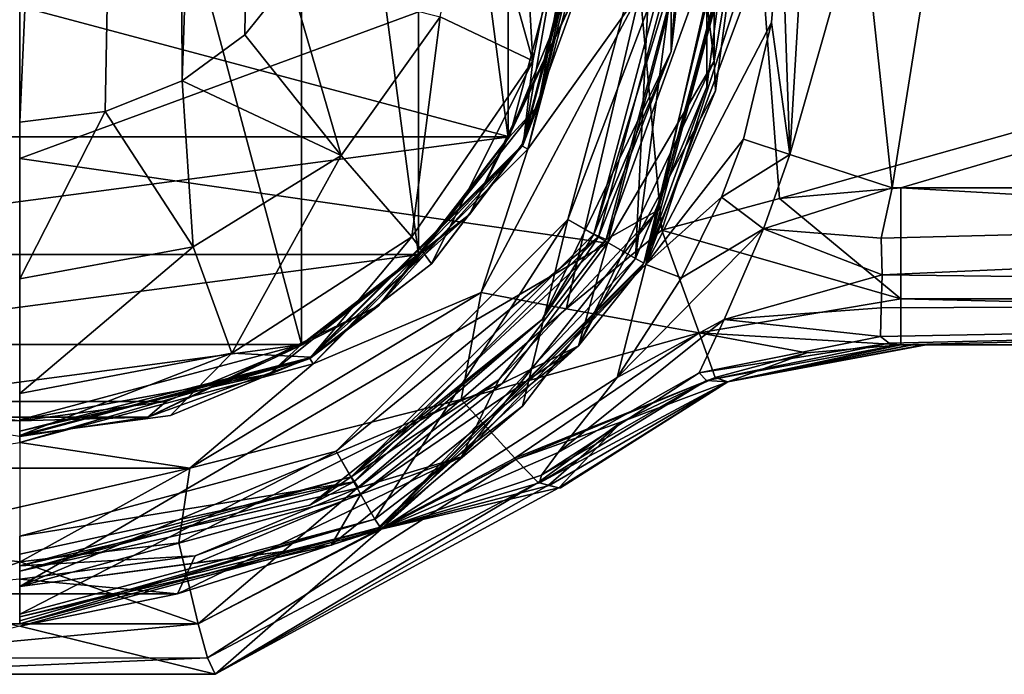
# Model space of a CAD drawing. Header units: metres. Extents: x -106 to 106, y -75 to 198.
# Tile 6 of 13: x 0 to 31, y -26 to -5. Entities that reach past the tile are written whole.
import ezdxf

# ---------------------------------------------------------------- set-up
doc = ezdxf.new("R2010")
doc.units = ezdxf.units.M
doc.layers.add('solid_11522092', color=7, linetype='CONTINUOUS')

msp = doc.modelspace()

# ---------------------------------------------------------------- linework, layer by layer
at = {"layer": 'solid_11522092'}
for points in [[(4.719648, 97.09214, -61.860661), (8.719511, 99.778252, -61.523392), (5.186907, -7.186918, -61.831673)], [(8.719511, 99.778252, -61.523392), (7.187377, -5.718277, -61.676479), (5.186907, -7.186918, -61.831673)], [(8.719511, 99.778252, -61.523392), (8.618262, -3.922099, -61.534431), (7.187377, -5.718277, -61.676479)], [(4.719648, 97.09214, -61.860661), (0, -8.5, -62), (0, 96.152451, -62)], [(4.719648, 97.09214, -61.860661), (2.723256, -8.159181, -61.953636), (0, -8.5, -62)], [(4.719648, 97.09214, -61.860661), (5.186907, -7.186918, -61.831673), (2.723256, -8.159181, -61.953636)], [(8.989192, -15.594686, -26), (0, 18, -26), (0, -18, -26)], [(8.989192, -15.594686, -26), (8.989191, 15.594687, -26), (0, 18, -26)], [(12.721629, -12.734203, -26), (12.721628, 12.734204, -26), (8.989191, 15.594687, -26)], [(8.989192, -15.594686, -26), (12.721629, -12.734203, -26), (8.989191, 15.594687, -26)], [(15.585371, -9.005325, -26), (15.58537, 9.005326, -26), (12.721628, 12.734204, -26)], [(12.721629, -12.734203, -26), (15.585371, -9.005325, -26), (12.721628, 12.734204, -26)], [(15.585371, -9.005325, -26), (17.385897, -4.661605, -26), (15.58537, 9.005326, -26)], [(24.245312, -10.93932, -16.299999), (23.595959, -2.388039, -16.299999), (90, 7.6, -16.299999)], [(24.245312, -10.93932, -16.299999), (90, 7.6, -16.299999), (28.123634, -10.6, -16.299999)], [(90, -10.6, 17.200001), (90, 7.6, 17.200001), (27.841408, 7.6, 17.200001)], [(29.290823, -1.5, 17.200001), (90, -10.6, 17.200001), (27.841408, 7.6, 17.200001)], [(28.123634, -10.6, -16.299999), (90, 7.6, -16.299999), (90, -10.6, -16.299999)], [(0.000003, 5.004936, 76.604317), (0.000006, -9.658909, 74.036713), (21.551659, -1.727512, 72.014763)], [(21.92565, 4.378412, 48.75), (19.655436, -12.855765, 48.75), (20.203856, -1.5, 48.75)], [(21.92565, 4.378412, 48.75), (21.925625, -7.378503, 48.75), (19.655436, -12.855765, 48.75)], [(21.92565, 4.378412, 48.75), (22.700001, -1.500047, 48.75), (21.925625, -7.378503, 48.75)], [(22.143808, 3.479662, 72.156219), (21.551659, -1.727512, 72.014763), (22.159264, -6.552194, 70.442558)], [(22.143808, 3.479662, 72.156219), (22.159264, -6.552194, 70.442558), (23, -1.49352, 69.954903)], [(20.793076, 3.245884, 46.800446), (20.793076, -6.245884, 46.800446), (21.154348, -1.5, 46.700001)], [(20.793076, 3.245884, 46.800446), (21.327036, -1.5, 47.000889), (20.793076, -6.245884, 46.800446)], [(15.633801, -8.972308, -25.299999), (-15.634018, -8.971929, -25.299999), (-18.025518, 0, -25.299999)], [(18.025518, 0, -25.299999), (15.633801, -8.972308, -25.299999), (-18.025518, 0, -25.299999)], [(13.419914, -5.144756, -59.647003), (14.509862, 0.118094, -59.474281), (16.37323, -6.546627, -55.627056)], [(14.509862, 0.118094, -59.474281), (15.987508, 0.132445, -58.109947), (16.37323, -6.546627, -55.627056)], [(15.987508, 0.132445, -58.109947), (17.702637, 0.150313, -55.393536), (16.37323, -6.546627, -55.627056)], [(18.369696, 0, -25.162687), (18.524832, 0, -24.826168), (16.042976, -9.262416, -24.826168)], [(18.369696, 0, -25.162687), (16.042976, -9.262416, -24.826168), (16.550524, -7.970312, -25.162687)], [(16.078671, -9.150211, -51.609093), (18.499296, 0.161441, -51.482052), (18.5, 0, -26.5)], [(17.702637, 0.150313, -55.393536), (18.499296, 0.161441, -51.482052), (16.078671, -9.150211, -51.609093)], [(16.37323, -6.546627, -55.627056), (17.702637, 0.150313, -55.393536), (16.078671, -9.150211, -51.609093)], [(18.369696, 0, -25.162687), (16.550524, -7.970312, -25.162687), (18.025518, 0, -25.299999)], [(16.550524, -7.970312, -25.162687), (15.633801, -8.972308, -25.299999), (18.025518, 0, -25.299999)], [(16.078671, -9.150211, -51.609093), (18.5, 0, -26.5), (16.021469, -9.25, -26.5)], [(17.893391, -4.08405, -26.146446), (16.021469, -9.25, -26.5), (18.5, 0, -26.5)], [(16.214893, -9.361672, -21.038321), (16.042976, -9.262416, -24.826168), (18.524832, 0, -24.826168)], [(18.723345, 0, -21.038321), (16.214893, -9.361672, -21.038321), (18.524832, 0, -24.826168)], [(19.80447, -4.341289, -17.67314), (16.214893, -9.361672, -21.038321), (18.723345, 0, -21.038321)], [(17.497089, -11.601845, 48.75), (18.469755, -12.163518, 47.000889), (21.327036, -1.5, 47.000889)], [(20.203856, -1.5, 48.75), (17.497089, -11.601845, 48.75), (21.327036, -1.5, 47.000889)], [(19.655436, -12.855765, 48.75), (17.497089, -11.601845, 48.75), (20.203856, -1.5, 48.75)], [(18.320126, -12.077276, 46.700001), (18.713818, -12.239601, 46.700001), (21.576553, -1.5, 46.700001)], [(21.154348, -1.5, 46.700001), (18.320126, -12.077276, 46.700001), (21.576553, -1.5, 46.700001)], [(20.793076, -6.245884, 46.800446), (18.320126, -12.077276, 46.700001), (21.154348, -1.5, 46.700001)], [(20.793076, -6.245884, 46.800446), (21.327036, -1.5, 47.000889), (18.469755, -12.163518, 47.000889)], [(22.609085, -1.5, 46.288063), (21.576553, -1.5, 46.700001), (18.713818, -12.239601, 46.700001)], [(20.370081, -11.309714, 46.288063), (22.609085, -1.5, 46.288063), (18.713818, -12.239601, 46.700001)], [(22.203951, -7.498713, 68.950882), (19.918562, -13.000038, 49.049999), (23, -1.500029, 49.049999)], [(22.700001, -1.500047, 48.75), (23, -1.500029, 49.049999), (19.918562, -13.000038, 49.049999)], [(22.700001, -1.500047, 48.75), (19.918562, -13.000038, 49.049999), (21.925625, -7.378503, 48.75)], [(24.297705, -1.5, 21.93832), (23.074497, -1.5, 45.278503), (19.983101, -13.037249, 45.278503)], [(20.370081, -11.309714, 46.288063), (19.983101, -13.037249, 45.278503), (23.074497, -1.5, 45.278503)], [(23.995232, -5.321947, 21.93832), (24.297705, -1.5, 21.93832), (19.983101, -13.037249, 45.278503)], [(20.370081, -11.309714, 46.288063), (23.074497, -1.5, 45.278503), (22.609085, -1.5, 46.288063)], [(22.159264, -6.552194, 70.442558), (22.203951, -7.498713, 68.950882), (23, -1.49352, 69.954903)], [(23, -1.49352, 69.954903), (22.203951, -7.498713, 68.950882), (23, -1.500029, 49.049999)], [(24.57196, -9.529095, 18.571795), (24.297705, -1.5, 21.93832), (23.995232, -5.321947, 21.93832)], [(25.050611, -1.5, 19.550404), (24.297705, -1.5, 21.93832), (24.57196, -9.529095, 18.571795)], [(26.866804, -1.500001, 17.826902), (25.050611, -1.5, 19.550404), (24.57196, -9.529095, 18.571795)], [(26.866804, -1.500001, 17.826902), (24.57196, -9.529095, 18.571795), (27.841408, -10.6, 17.200001)], [(29.290823, -1.5, 17.200001), (26.866804, -1.500001, 17.826902), (27.841408, -10.6, 17.200001)], [(29.290823, -1.5, 17.200001), (27.841408, -10.6, 17.200001), (90, -10.6, 17.200001)], [(0.000006, -9.658909, 74.036713), (18.755325, -12.360861, 70.12291), (21.551659, -1.727512, 72.014763)], [(22.159264, -6.552194, 70.442558), (21.551659, -1.727512, 72.014763), (18.755325, -12.360861, 70.12291)], [(19.80447, -4.341289, -17.67314), (23.595959, -2.388039, -16.299999), (20.488295, -11.945787, -16.299999)], [(24.245312, -10.93932, -16.299999), (20.488295, -11.945787, -16.299999), (23.595959, -2.388039, -16.299999)], [(10.253941, -9.561336, -60.071144), (7.187377, -5.718277, -61.676479), (8.618262, -3.922099, -61.534431)], [(10.253941, -9.561336, -60.071144), (8.618262, -3.922099, -61.534431), (13.419914, -5.144756, -59.647003)], [(14.349386, -11.443254, -26.146446), (16.021469, -9.25, -26.5), (17.893391, -4.08405, -26.146446)], [(14.349386, -11.443254, -26.146446), (17.893391, -4.08405, -26.146446), (15.585371, -9.005325, -26)], [(17.893391, -4.08405, -26.146446), (17.385897, -4.661605, -26), (15.585371, -9.005325, -26)], [(14.726598, -13.935247, -17.67314), (16.214893, -9.361672, -21.038321), (19.80447, -4.341289, -17.67314)], [(14.726598, -13.935247, -17.67314), (19.80447, -4.341289, -17.67314), (17.43811, -14.459725, -16.414349)], [(19.80447, -4.341289, -17.67314), (20.488295, -11.945787, -16.299999), (17.43811, -14.459725, -16.414349)], [(10.253941, -9.561336, -60.071144), (13.419914, -5.144756, -59.647003), (12.513628, -12.160793, -56.200237)], [(13.419914, -5.144756, -59.647003), (16.37323, -6.546627, -55.627056), (12.513628, -12.160793, -56.200237)], [(23.09535, -9.048723, 21.93832), (23.995232, -5.321947, 21.93832), (19.983101, -13.037249, 45.278503)], [(24.57196, -9.529095, 18.571795), (23.995232, -5.321947, 21.93832), (23.09535, -9.048723, 21.93832)], [(10.253941, -9.561336, -60.071144), (5.186907, -7.186918, -61.831673), (7.187377, -5.718277, -61.676479)], [(20.793076, -6.245884, 46.800446), (16.674753, -14.797671, 46.800446), (18.320126, -12.077276, 46.700001)], [(20.793076, -6.245884, 46.800446), (18.469755, -12.163518, 47.000889), (16.674753, -14.797671, 46.800446)], [(12.513628, -12.160793, -56.200237), (16.37323, -6.546627, -55.627056), (13.140658, -13.022023, -51.73914)], [(16.37323, -6.546627, -55.627056), (16.078671, -9.150211, -51.609093), (13.140658, -13.022023, -51.73914)], [(22.159264, -6.552194, 70.442558), (17.834051, -15.636429, 68.845284), (22.203951, -7.498713, 68.950882)], [(22.159264, -6.552194, 70.442558), (18.755325, -12.360861, 70.12291), (17.834051, -15.636429, 68.845284)], [(5.54097, -12.477416, -60.490532), (2.723256, -8.159181, -61.953636), (5.186907, -7.186918, -61.831673)], [(5.54097, -12.477416, -60.490532), (5.186907, -7.186918, -61.831673), (10.253941, -9.561336, -60.071144)], [(17.834051, -15.636429, 68.845284), (19.872282, -13.079826, 68.005333), (22.203951, -7.498713, 68.950882)], [(21.925625, -7.378503, 48.75), (19.918562, -13.000038, 49.049999), (19.655436, -12.855765, 48.75)], [(22.203951, -7.498713, 68.950882), (19.872282, -13.079826, 68.005333), (19.918562, -13.000038, 49.049999)], [(0, -13.49546, -60.662872), (0, -8.5, -62), (2.723256, -8.159181, -61.953636)], [(0, -13.49546, -60.662872), (2.723256, -8.159181, -61.953636), (5.54097, -12.477416, -60.490532)], [(16.550524, -7.970312, -25.162687), (11.453318, -14.362006, -25.162687), (15.633801, -8.972308, -25.299999)], [(16.550524, -7.970312, -25.162687), (16.042976, -9.262416, -24.826168), (11.453318, -14.362006, -25.162687)], [(15.633801, -8.972308, -25.299999), (-12.771796, -12.72008, -25.299999), (-15.634018, -8.971929, -25.299999)], [(15.633801, -8.972308, -25.299999), (12.771514, -12.720364, -25.299999), (-12.771796, -12.72008, -25.299999)], [(11.453318, -14.362006, -25.162687), (12.771514, -12.720364, -25.299999), (15.633801, -8.972308, -25.299999)], [(14.349386, -11.443254, -26.146446), (15.585371, -9.005325, -26), (12.721629, -12.734203, -26)], [(22.393129, -10.896964, 22.183111), (23.09535, -9.048723, 21.93832), (19.983101, -13.037249, 45.278503)], [(24.57196, -9.529095, 18.571795), (23.09535, -9.048723, 21.93832), (22.393129, -10.896964, 22.183111)], [(13.140658, -13.022023, -51.73914), (16.021469, -9.25, -26.5), (9.25, -16.021469, -26.5)], [(14.349386, -11.443254, -26.146446), (9.25, -16.021469, -26.5), (16.021469, -9.25, -26.5)], [(9.361672, -16.214893, -21.038321), (9.262416, -16.042976, -24.826168), (16.042976, -9.262416, -24.826168)], [(11.453318, -14.362006, -25.162687), (16.042976, -9.262416, -24.826168), (9.262416, -16.042976, -24.826168)], [(16.214893, -9.361672, -21.038321), (9.361672, -16.214893, -21.038321), (16.042976, -9.262416, -24.826168)], [(14.726598, -13.935247, -17.67314), (9.361672, -16.214893, -21.038321), (16.214893, -9.361672, -21.038321)], [(13.140658, -13.022023, -51.73914), (16.078671, -9.150211, -51.609093), (16.021469, -9.25, -26.5)], [(0.000006, -9.658909, 74.036713), (0.00001, -23.310913, 68.10006), (18.755325, -12.360861, 70.12291)], [(5.54097, -12.477416, -60.490532), (10.253941, -9.561336, -60.071144), (6.765507, -15.866085, -56.766994)], [(10.253941, -9.561336, -60.071144), (12.513628, -12.160793, -56.200237), (6.765507, -15.866085, -56.766994)], [(23.739199, -11.903878, 18.695518), (24.57196, -9.529095, 18.571795), (22.393129, -10.896964, 22.183111)], [(23.739199, -11.903878, 18.695518), (27.841408, -10.6, 17.200001), (24.57196, -9.529095, 18.571795)], [(23.739199, -11.903878, 18.695518), (27.493685, -12.203861, 16.935781), (27.841408, -10.6, 17.200001)], [(24.245312, -10.93932, -16.299999), (28.123634, -10.6, -16.299999), (28.123634, -14.135534, -14.835534)], [(27.493685, -12.203861, 16.935781), (90, -10.6, 17.200001), (27.841408, -10.6, 17.200001)], [(27.493685, -12.203861, 16.935781), (27.524385, -13.369899, 16.36265), (90, -10.6, 17.200001)], [(90, -14.135534, 15.735534), (90, -10.6, 17.200001), (27.524385, -13.369899, 16.36265)], [(90, -14.135534, -14.835534), (28.123634, -10.6, -16.299999), (90, -10.6, -16.299999)], [(90, -14.135534, -14.835534), (28.123634, -14.135534, -14.835534), (28.123634, -10.6, -16.299999)], [(21.120628, -13.470198, 22.335812), (22.393129, -10.896964, 22.183111), (19.983101, -13.037249, 45.278503)], [(24.245312, -10.93932, -16.299999), (28.123634, -14.135534, -14.835534), (20.488295, -11.945787, -16.299999)], [(23.739199, -11.903878, 18.695518), (22.393129, -10.896964, 22.183111), (21.120628, -13.470198, 22.335812)], [(14.096534, -19.176495, 46.288063), (20.370081, -11.309714, 46.288063), (15.287887, -16.725904, 46.700001)], [(14.096534, -19.176495, 46.288063), (19.983101, -13.037249, 45.278503), (20.370081, -11.309714, 46.288063)], [(20.370081, -11.309714, 46.288063), (18.713818, -12.239601, 46.700001), (15.287887, -16.725904, 46.700001)], [(7.963308, -16.53598, -26.146446), (9.25, -16.021469, -26.5), (14.349386, -11.443254, -26.146446)], [(7.963308, -16.53598, -26.146446), (14.349386, -11.443254, -26.146446), (8.989192, -15.594686, -26)], [(14.349386, -11.443254, -26.146446), (12.721629, -12.734203, -26), (8.989192, -15.594686, -26)], [(17.497089, -11.601845, 48.75), (10.101845, -18.997089, 48.75), (18.469755, -12.163518, 47.000889)], [(11.338392, -21.165464, 48.75), (10.101845, -18.997089, 48.75), (17.497089, -11.601845, 48.75)], [(16.044382, -17.558249, 48.75), (11.338392, -21.165464, 48.75), (17.497089, -11.601845, 48.75)], [(19.655436, -12.855765, 48.75), (16.044382, -17.558249, 48.75), (17.497089, -11.601845, 48.75)], [(23.739199, -11.903878, 18.695518), (21.120628, -13.470198, 22.335812), (19.067514, -16.646442, 20.916052)], [(23.739199, -11.903878, 18.695518), (19.067514, -16.646442, 20.916052), (22.481295, -14.794817, 17.363859)], [(23.739199, -11.903878, 18.695518), (22.481295, -14.794817, 17.363859), (27.524385, -13.369899, 16.36265)], [(23.739199, -11.903878, 18.695518), (27.524385, -13.369899, 16.36265), (27.493685, -12.203861, 16.935781)], [(6.765507, -15.866085, -56.766994), (12.513628, -12.160793, -56.200237), (9.29504, -15.995381, -51.869602)], [(12.513628, -12.160793, -56.200237), (13.140658, -13.022023, -51.73914), (9.29504, -15.995381, -51.869602)], [(10.101845, -18.997089, 48.75), (10.663518, -19.969755, 47.000889), (18.469755, -12.163518, 47.000889)], [(18.320126, -12.077276, 46.700001), (10.577276, -19.820126, 46.700001), (18.713818, -12.239601, 46.700001)], [(16.674753, -14.797671, 46.800446), (10.577276, -19.820126, 46.700001), (18.320126, -12.077276, 46.700001)], [(10.577276, -19.820126, 46.700001), (15.287887, -16.725904, 46.700001), (18.713818, -12.239601, 46.700001)], [(16.674753, -14.797671, 46.800446), (18.469755, -12.163518, 47.000889), (10.663518, -19.969755, 47.000889)], [(21.680948, -15.22332, -14.882647), (17.43811, -14.459725, -16.414349), (20.488295, -11.945787, -16.299999)], [(21.680948, -15.22332, -14.882647), (20.488295, -11.945787, -16.299999), (28.123634, -14.135534, -14.835534)], [(5.54097, -12.477416, -60.490532), (6.765507, -15.866085, -56.766994), (0, -17.160252, -57.000004)], [(0, -13.49546, -60.662872), (5.54097, -12.477416, -60.490532), (0, -17.160252, -57.000004)], [(0.00001, -23.310913, 68.10006), (15.394844, -16.833202, 69.306152), (18.755325, -12.360861, 70.12291)], [(17.834051, -15.636429, 68.845284), (18.755325, -12.360861, 70.12291), (15.394844, -16.833202, 69.306152)], [(12.771514, -12.720364, -25.299999), (-9.035025, -15.59768, -25.299999), (-12.771796, -12.72008, -25.299999)], [(12.771514, -12.720364, -25.299999), (9.034655, -15.597895, -25.299999), (-9.035025, -15.59768, -25.299999)], [(11.453318, -14.362006, -25.162687), (9.034655, -15.597895, -25.299999), (12.771514, -12.720364, -25.299999)], [(19.655436, -12.855765, 48.75), (19.918562, -13.000038, 49.049999), (11.499949, -21.418613, 49.049999)], [(19.655436, -12.855765, 48.75), (11.499949, -21.418613, 49.049999), (16.044382, -17.558249, 48.75)], [(9.29504, -15.995381, -51.869602), (13.140658, -13.022023, -51.73914), (9.25, -16.021469, -26.5)], [(19.872282, -13.079826, 68.005333), (11.413316, -21.46838, 66.559097), (11.499949, -21.418613, 49.049999)], [(17.834051, -15.636429, 68.845284), (11.413316, -21.46838, 66.559097), (19.872282, -13.079826, 68.005333)], [(19.872282, -13.079826, 68.005333), (11.499949, -21.418613, 49.049999), (19.918562, -13.000038, 49.049999)], [(19.067514, -16.646442, 20.916052), (19.983101, -13.037249, 45.278503), (11.537249, -21.483101, 45.278503)], [(14.096534, -19.176495, 46.288063), (11.537249, -21.483101, 45.278503), (19.983101, -13.037249, 45.278503)], [(19.067514, -16.646442, 20.916052), (21.120628, -13.470198, 22.335812), (19.983101, -13.037249, 45.278503)], [(22.481295, -14.794817, 17.363859), (27.489836, -14.426874, 15.417924), (27.524385, -13.369899, 16.36265)], [(90, -14.135534, 15.735534), (27.524385, -13.369899, 16.36265), (27.489836, -14.426874, 15.417924)], [(5.42744, -19.534756, -17.67314), (9.361672, -16.214893, -21.038321), (14.726598, -13.935247, -17.67314)], [(5.42744, -19.534756, -17.67314), (14.726598, -13.935247, -17.67314), (14.086325, -17.343475, -16.492277)], [(14.726598, -13.935247, -17.67314), (17.43811, -14.459725, -16.414349), (14.086325, -17.343475, -16.492277)], [(21.680948, -15.22332, -14.882647), (28.123634, -14.135534, -14.835534), (28.123634, -15.6, -11.3)], [(90, -14.135534, 15.735534), (27.468847, -15.341495, 13.786892), (27.748976, -15.555251, 12.86745)], [(90, -14.135534, 15.735534), (27.489836, -14.426874, 15.417924), (27.468847, -15.341495, 13.786892)], [(90, -14.135534, 15.735534), (27.748976, -15.555251, 12.86745), (28.053013, -15.6, 12.2)], [(90, -14.135534, 15.735534), (28.053013, -15.6, 12.2), (59.026505, -15.6, 12.2)], [(28.123634, -15.6, -11.3), (28.123634, -14.135534, -14.835534), (90, -15.6, -11.3)], [(90, -14.135534, -14.835534), (90, -15.6, -11.3), (28.123634, -14.135534, -14.835534)], [(11.453318, -14.362006, -25.162687), (4.087642, -17.909128, -25.162687), (9.034655, -15.597895, -25.299999)], [(11.453318, -14.362006, -25.162687), (9.262416, -16.042976, -24.826168), (4.087642, -17.909128, -25.162687)], [(22.481295, -14.794817, 17.363859), (27.468847, -15.341495, 13.786892), (27.489836, -14.426874, 15.417924)], [(21.680948, -15.22332, -14.882647), (14.086325, -17.343475, -16.492277), (17.43811, -14.459725, -16.414349)], [(16.674753, -14.797671, 46.800446), (9.25379, -20.715693, 46.800446), (10.577276, -19.820126, 46.700001)], [(16.674753, -14.797671, 46.800446), (10.663518, -19.969755, 47.000889), (9.25379, -20.715693, 46.800446)], [(22.481295, -14.794817, 17.363859), (19.067514, -16.646442, 20.916052), (17.186003, -19.044067, 16.949202)], [(22.481295, -14.794817, 17.363859), (17.186003, -19.044067, 16.949202), (21.685287, -16.499352, 14.169263)], [(22.481295, -14.794817, 17.363859), (21.685287, -16.499352, 14.169263), (27.468847, -15.341495, 13.786892)], [(21.680948, -15.22332, -14.882647), (15.798206, -19.219088, -14.799506), (14.086325, -17.343475, -16.492277)], [(21.680948, -15.22332, -14.882647), (22.197441, -16.642683, -11.434143), (15.798206, -19.219088, -14.799506)], [(21.680948, -15.22332, -14.882647), (28.123634, -15.6, -11.3), (25.113783, -15.862819, -11.368099)], [(21.680948, -15.22332, -14.882647), (25.113783, -15.862819, -11.368099), (22.197441, -16.642683, -11.434143)], [(21.685287, -16.499352, 14.169263), (27.748976, -15.555251, 12.86745), (27.468847, -15.341495, 13.786892)], [(9.034655, -15.597895, -25.299999), (-4.677322, -17.408091, -25.299999), (-9.035025, -15.59768, -25.299999)], [(9.034655, -15.597895, -25.299999), (4.676919, -17.408199, -25.299999), (-4.677322, -17.408091, -25.299999)], [(7.963308, -16.53598, -26.146446), (8.989192, -15.594686, -26), (0, -18, -26)], [(4.087642, -17.909128, -25.162687), (4.676919, -17.408199, -25.299999), (9.034655, -15.597895, -25.299999)], [(17.834051, -15.636429, 68.845284), (9.940318, -21.993639, 67.699455), (11.413316, -21.46838, 66.559097)], [(17.834051, -15.636429, 68.845284), (10.898454, -20.348532, 68.655121), (9.940318, -21.993639, 67.699455)], [(17.834051, -15.636429, 68.845284), (15.394844, -16.833202, 69.306152), (10.898454, -20.348532, 68.655121)], [(21.685287, -16.499352, 14.169263), (21.916727, -16.739058, 11.718176), (27.748976, -15.555251, 12.86745)], [(27.748976, -15.555251, 12.86745), (21.916727, -16.739058, 11.718176), (28.053013, -15.6, 12.2)], [(21.916727, -16.739058, 11.718176), (22.601015, -16.78335, 1.463555), (28.053013, -15.6, 12.2)], [(28.450941, -15.6, 7.112482), (28.053013, -15.6, 12.2), (22.601015, -16.78335, 1.463555)], [(22.601015, -16.78335, 1.463555), (28.851881, -15.6, 1.946898), (28.450941, -15.6, 7.112482)], [(28.927032, -15.6, 0.000005), (28.851881, -15.6, 1.946898), (22.601015, -16.78335, 1.463555)], [(28.851881, -15.6, -1.946898), (22.601015, -16.78335, 1.463555), (22.601015, -16.78335, -1.463555)], [(28.927032, -15.6, 0.000005), (22.601015, -16.78335, 1.463555), (28.851881, -15.6, -1.946898)], [(28.488495, -15.6, -6.63031), (22.601015, -16.78335, -1.463555), (28.123634, -15.6, -11.3)], [(25.113783, -15.862819, -11.368099), (28.123634, -15.6, -11.3), (22.601015, -16.78335, -1.463555)], [(28.488495, -15.6, -6.63031), (28.851881, -15.6, -1.946898), (22.601015, -16.78335, -1.463555)], [(59.026505, -15.6, 12.2), (28.053013, -15.6, 12.2), (28.450941, -15.6, 7.112482)], [(73.023628, -15.6, -10.249391), (28.123634, -15.6, -11.3), (90, -15.6, -11.3)], [(73.023628, -15.6, -10.249391), (28.488495, -15.6, -6.63031), (28.123634, -15.6, -11.3)], [(59.026505, -15.6, 12.2), (28.450941, -15.6, 7.112482), (28.851881, -15.6, 1.946898)], [(73.023628, -15.6, -10.249391), (28.851881, -15.6, -1.946898), (28.488495, -15.6, -6.63031)], [(28.927032, -15.6, 0.000005), (59.026505, -15.6, 12.2), (28.851881, -15.6, 1.946898)], [(73.023628, -15.6, -10.249391), (28.927032, -15.6, 0.000005), (28.851881, -15.6, -1.946898)], [(67.398651, -15.6, -6.162694), (59.026505, -15.6, 12.2), (28.927032, -15.6, 0.000005)], [(67.398651, -15.6, -6.162694), (28.927032, -15.6, 0.000005), (73.023628, -15.6, -10.249391)], [(6.765507, -15.866085, -56.766994), (4.81069, -17.863573, -51.965084), (0, -18.5, -52)], [(0, -17.160252, -57.000004), (6.765507, -15.866085, -56.766994), (0, -18.5, -52)], [(4.81069, -17.863573, -51.965084), (9.25, -16.021469, -26.5), (0, -18.5, -26.5)], [(0, -18.353554, -26.146446), (0, -18.5, -26.5), (9.25, -16.021469, -26.5)], [(7.963308, -16.53598, -26.146446), (0, -18.353554, -26.146446), (9.25, -16.021469, -26.5)], [(6.765507, -15.866085, -56.766994), (9.29504, -15.995381, -51.869602), (4.81069, -17.863573, -51.965084)], [(4.81069, -17.863573, -51.965084), (9.29504, -15.995381, -51.869602), (9.25, -16.021469, -26.5)], [(25.113783, -15.862819, -11.368099), (22.601015, -16.78335, -1.463555), (22.197441, -16.642683, -11.434143)], [(0, -18.723345, -21.038321), (0, -18.524832, -24.826168), (9.262416, -16.042976, -24.826168)], [(4.087642, -17.909128, -25.162687), (9.262416, -16.042976, -24.826168), (0, -18.524832, -24.826168)], [(9.361672, -16.214893, -21.038321), (0, -18.723345, -21.038321), (9.262416, -16.042976, -24.826168)], [(5.42744, -19.534756, -17.67314), (0, -18.723345, -21.038321), (9.361672, -16.214893, -21.038321)], [(7.963308, -16.53598, -26.146446), (0, -18, -26), (0, -18.353554, -26.146446)], [(17.186003, -19.044067, 16.949202), (19.067514, -16.646442, 20.916052), (11.537249, -21.483101, 45.278503)], [(15.798206, -19.219088, -14.799506), (22.197441, -16.642683, -11.434143), (15.837219, -19.261112, -14.726147)], [(15.837219, -19.261112, -14.726147), (22.197441, -16.642683, -11.434143), (19.2054, -18.055939, -11.72872)], [(21.685287, -16.499352, 14.169263), (17.186003, -19.044067, 16.949202), (16.651621, -19.757294, 14.063089)], [(21.685287, -16.499352, 14.169263), (16.651621, -19.757294, 14.063089), (21.916727, -16.739058, 11.718176)], [(22.601015, -16.78335, -1.463555), (19.2054, -18.055939, -11.72872), (22.197441, -16.642683, -11.434143)], [(0.00001, -23.310913, 68.10006), (10.898454, -20.348532, 68.655121), (15.394844, -16.833202, 69.306152)], [(10.577276, -19.820126, 46.700001), (10.814916, -20.170414, 46.700001), (15.287887, -16.725904, 46.700001)], [(14.096534, -19.176495, 46.288063), (15.287887, -16.725904, 46.700001), (10.814916, -20.170414, 46.700001)], [(21.916727, -16.739058, 11.718176), (16.651621, -19.757294, 14.063089), (16.589025, -20.009117, 11.299822)], [(21.916727, -16.739058, 11.718176), (16.589025, -20.009117, 11.299822), (22.601015, -16.78335, 1.463555)], [(22.601015, -16.78335, 1.463555), (16.589025, -20.009117, 11.299822), (16.89999, -20.090359, 6.173284)], [(22.601015, -16.78335, 1.463555), (16.89999, -20.090359, 6.173284), (17.210262, -20.170574, 1.046719)], [(22.601015, -16.78335, -1.463555), (22.601015, -16.78335, 1.463555), (17.210262, -20.170574, 1.046719)], [(22.601015, -16.78335, -1.463555), (17.210262, -20.170574, 1.046719), (17.253065, -20.168369, 0)], [(22.601015, -16.78335, -1.463555), (17.253065, -20.168369, 0), (17.210262, -20.170574, -1.046719)], [(22.601015, -16.78335, -1.463555), (17.210262, -20.170574, -1.046719), (19.2054, -18.055939, -11.72872)], [(4.676919, -17.408199, -25.299999), (-0.000211, -18.025497, -25.299999), (-4.677322, -17.408091, -25.299999)], [(4.087642, -17.909128, -25.162687), (-0.000211, -18.025497, -25.299999), (4.676919, -17.408199, -25.299999)], [(5.42744, -19.534756, -17.67314), (14.086325, -17.343475, -16.492277), (5.074308, -21.924286, -16.44928)], [(5.691658, -24.504778, -14.769584), (5.074308, -21.924286, -16.44928), (14.086325, -17.343475, -16.492277)], [(15.798206, -19.219088, -14.799506), (5.691658, -24.504778, -14.769584), (14.086325, -17.343475, -16.492277)], [(16.044382, -17.558249, 48.75), (11.499949, -21.418613, 49.049999), (11.338392, -21.165464, 48.75)], [(4.087642, -17.909128, -25.162687), (-4.087642, -17.909128, -25.162687), (-0.000211, -18.025497, -25.299999)], [(4.087642, -17.909128, -25.162687), (0, -18.524832, -24.826168), (-4.087642, -17.909128, -25.162687)], [(4.81069, -17.863573, -51.965084), (0, -18.5, -36.950001), (0, -18.5, -52)], [(4.81069, -17.863573, -51.965084), (0, -18.5, -29.450001), (0, -18.5, -36.950001)], [(4.81069, -17.863573, -51.965084), (0, -18.5, -26.5), (0, -18.5, -29.450001)], [(15.837219, -19.261112, -14.726147), (19.2054, -18.055939, -11.72872), (16.549765, -19.9988, -11.946237)], [(19.2054, -18.055939, -11.72872), (16.877523, -20.084517, -6.544065), (16.549765, -19.9988, -11.946237)], [(19.2054, -18.055939, -11.72872), (17.210262, -20.170574, -1.046719), (16.877523, -20.084517, -6.544065)], [(-5.427459, -19.53475, -17.67314), (0, -18.723345, -21.038321), (5.42744, -19.534756, -17.67314)], [(-0.000061, -24.200001, 48.75), (0, -21.703856, 48.75), (10.101845, -18.997089, 48.75)], [(11.338392, -21.165464, 48.75), (-0.000061, -24.200001, 48.75), (10.101845, -18.997089, 48.75)], [(10.101845, -18.997089, 48.75), (0, -21.703856, 48.75), (10.663518, -19.969755, 47.000889)], [(16.651621, -19.757294, 14.063089), (17.186003, -19.044067, 16.949202), (11.537249, -21.483101, 45.278503)], [(5.030995, -23.542229, 46.288063), (14.096534, -19.176495, 46.288063), (5.59828, -22.337618, 46.700001)], [(5.030995, -23.542229, 46.288063), (11.537249, -21.483101, 45.278503), (14.096534, -19.176495, 46.288063)], [(14.096534, -19.176495, 46.288063), (10.814916, -20.170414, 46.700001), (5.59828, -22.337618, 46.700001)], [(15.798206, -19.219088, -14.799506), (15.837219, -19.261112, -14.726147), (5.691658, -24.504778, -14.769584)], [(15.837219, -19.261112, -14.726147), (5.998588, -25.590269, -11.860205), (5.691658, -24.504778, -14.769584)], [(15.837219, -19.261112, -14.726147), (16.549765, -19.9988, -11.946237), (5.998588, -25.590269, -11.860205)], [(-5.427459, -19.53475, -17.67314), (5.42744, -19.534756, -17.67314), (-5.053247, -21.929338, -16.449234)], [(5.42744, -19.534756, -17.67314), (0.011426, -22.524868, -16.444073), (-5.053247, -21.929338, -16.449234)], [(5.42744, -19.534756, -17.67314), (5.074308, -21.924286, -16.44928), (0.011426, -22.524868, -16.444073)], [(16.589025, -20.009117, 11.299822), (16.651621, -19.757294, 14.063089), (11.537249, -21.483101, 45.278503)], [(10.577276, -19.820126, 46.700001), (0, -22.654348, 46.700001), (10.814916, -20.170414, 46.700001)], [(0, -22.827808, 46.800446), (0, -22.654348, 46.700001), (10.577276, -19.820126, 46.700001)], [(9.25379, -20.715693, 46.800446), (0, -22.827808, 46.800446), (10.577276, -19.820126, 46.700001)], [(10.663518, -19.969755, 47.000889), (0, -21.703856, 48.75), (0, -22.283854, 47.887264)], [(10.663518, -19.969755, 47.000889), (0, -22.283854, 47.887264), (0, -22.827036, 47.000889)], [(9.25379, -20.715693, 46.800446), (10.663518, -19.969755, 47.000889), (0, -22.827036, 47.000889)], [(6.238949, -26.114202, -1.046719), (5.998588, -25.590269, -11.860205), (16.549765, -19.9988, -11.946237)], [(16.877523, -20.084517, -6.544065), (6.238949, -26.114202, -1.046719), (16.549765, -19.9988, -11.946237)], [(16.877523, -20.084517, -6.544065), (17.210262, -20.170574, -1.046719), (6.238949, -26.114202, -1.046719)], [(16.89999, -20.090359, 6.173284), (16.589025, -20.009117, 11.299822), (11.537249, -21.483101, 45.278503)], [(11.537249, -21.483101, 45.278503), (17.210262, -20.170574, 1.046719), (16.89999, -20.090359, 6.173284)], [(0, -22.654348, 46.700001), (5.59828, -22.337618, 46.700001), (10.814916, -20.170414, 46.700001)], [(0.00001, -23.310913, 68.10006), (5.640059, -22.558699, 68.241646), (10.898454, -20.348532, 68.655121)], [(9.940318, -21.993639, 67.699455), (10.898454, -20.348532, 68.655121), (5.640059, -22.558699, 68.241646)], [(6.238949, -26.114202, 1.046719), (17.210262, -20.170574, 1.046719), (11.537249, -21.483101, 45.278503)], [(17.210262, -20.170574, -1.046719), (17.210262, -20.170574, 1.046719), (6.238949, -26.114202, 1.046719)], [(17.210262, -20.170574, -1.046719), (6.238949, -26.114202, 1.046719), (6.238949, -26.114202, -1.046719)], [(17.253065, -20.168369, 0), (17.210262, -20.170574, 1.046719), (17.210262, -20.170574, -1.046719)], [(9.25379, -20.715693, 46.800446), (0, -22.827036, 47.000889), (0, -22.827808, 46.800446)], [(-0.000062, -24.412132, 48.837868), (11.338392, -21.165464, 48.75), (-0.000014, -24.5, 49.049999)], [(-0.000062, -24.412132, 48.837868), (-0.000061, -24.200001, 48.75), (11.338392, -21.165464, 48.75)], [(11.338392, -21.165464, 48.75), (11.499949, -21.418613, 49.049999), (-0.000014, -24.5, 49.049999)], [(-0.000009, -24.5, 50.799999), (-0.000014, -24.5, 49.049999), (11.499949, -21.418613, 49.049999)], [(0.000018, -24.5, 52.549999), (-0.000009, -24.5, 50.799999), (11.499949, -21.418613, 49.049999)], [(-0.000002, -24.5, 59.288952), (0.000018, -24.5, 52.549999), (11.499949, -21.418613, 49.049999)], [(0, -24.5, 66.027908), (-0.000002, -24.5, 59.288952), (11.499949, -21.418613, 49.049999)], [(11.413316, -21.46838, 66.559097), (0, -24.5, 66.027908), (11.499949, -21.418613, 49.049999)], [(0.000006, -24.284573, 67.280098), (0, -24.5, 66.027908), (11.413316, -21.46838, 66.559097)], [(6.238949, -26.114202, 1.046719), (11.537249, -21.483101, 45.278503), (0, -24.574497, 45.278503)], [(5.030995, -23.542229, 46.288063), (0, -24.574497, 45.278503), (11.537249, -21.483101, 45.278503)], [(9.940318, -21.993639, 67.699455), (0.000006, -24.284573, 67.280098), (11.413316, -21.46838, 66.559097)], [(-5.705859, -24.50135, -14.769551), (-5.053247, -21.929338, -16.449234), (0.011426, -22.524868, -16.444073)], [(9.940318, -21.993639, 67.699455), (0.00001, -23.310913, 68.10006), (0.000006, -24.284573, 67.280098)], [(9.940318, -21.993639, 67.699455), (5.640059, -22.558699, 68.241646), (0.00001, -23.310913, 68.10006)], [(5.691658, -24.504778, -14.769584), (0.011426, -22.524868, -16.444073), (5.074308, -21.924286, -16.44928)], [(5.691658, -24.504778, -14.769584), (-5.705859, -24.50135, -14.769551), (0.011426, -22.524868, -16.444073)], [(0, -22.654348, 46.700001), (0.000004, -23.076553, 46.700001), (5.59828, -22.337618, 46.700001)], [(5.030995, -23.542229, 46.288063), (5.59828, -22.337618, 46.700001), (0.000004, -23.076553, 46.700001)], [(-5.030995, -23.542229, 46.288063), (5.030995, -23.542229, 46.288063), (0.000004, -23.076553, 46.700001)], [(-5.030995, -23.542229, 46.288063), (0, -24.574497, 45.278503), (5.030995, -23.542229, 46.288063)], [(5.691658, -24.504778, -14.769584), (-5.970494, -25.597254, -11.860101), (-5.705859, -24.50135, -14.769551)], [(5.691658, -24.504778, -14.769584), (5.998588, -25.590269, -11.860205), (-5.970494, -25.597254, -11.860101)], [(-6.2389, -26.114216, 1.046719), (6.238949, -26.114202, 1.046719), (0, -24.574497, 45.278503)], [(-6.2389, -26.114216, -1.046719), (-5.970494, -25.597254, -11.860101), (5.998588, -25.590269, -11.860205)], [(6.238949, -26.114202, -1.046719), (-6.2389, -26.114216, -1.046719), (5.998588, -25.590269, -11.860205)], [(6.238949, -26.114202, -1.046719), (6.238949, -26.114202, 1.046719), (-6.2389, -26.114216, 1.046719)], [(6.238949, -26.114202, -1.046719), (-6.2389, -26.114216, 1.046719), (-6.2389, -26.114216, -1.046719)]]:
    msp.add_3dface(points, dxfattribs=at)

doc.saveas('drawing.dxf')
